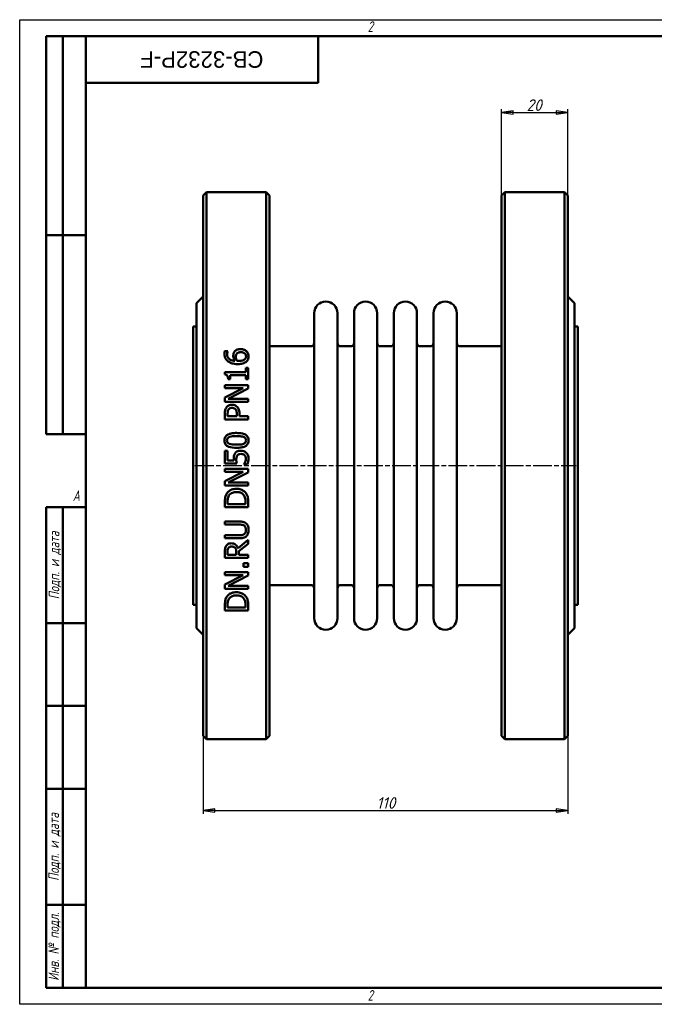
# Model space of a CAD drawing. Header units: millimetres. Extents: x 0 to 420, y 0 to 297.
# Tile 1 of 2: x 0 to 191, y 0 to 297. Entities that reach past the tile are written whole.
import ezdxf
from ezdxf.enums import TextEntityAlignment as Align

# ---------------------------------------------------------------- set-up
doc = ezdxf.new("R2018")
doc.units = ezdxf.units.MM
doc.linetypes.add('CHAIN', pattern=[0.7087, 0.4724, -0.0591, 0.1181, -0.0591])
for name, color, linetype, lineweight in [('Видимый контур (ГОСТ)', 7, 'Continuous', 50), ('Кромка (ГОСТ)', 7, 'Continuous', 50), ('Обозначение (ГОСТ)', 7, 'Continuous', 25), ('Осевая линия (ГОСТ)', 7, 'Continuous', 25), ('Размер (ГОСТ)', 7, 'Continuous', 25), ('Эскизная геометрия (ГОСТ)', 7, 'Continuous', 50)]:
    doc.layers.add(name, color=color, linetype=linetype, lineweight=lineweight)
doc.styles.add('Альтернативный текст (ГОСТ)', font='arial.ttf', dxfattribs={"width": 0.8})
doc.styles.add('Обычный текст (ГОСТ)', font='GOST Common Italic.ttf')
doc.styles.add('Стиль текста110', font='GOST Common Italic.ttf', dxfattribs={"width": 0.8})
doc.styles.add('Стиль текста112', font='GOST Common Italic.ttf', dxfattribs={"width": 0.8})
doc.dimstyles.new('Обычный (ГОСТ)', dxfattribs={"dimtxt": 3.5, "dimasz": 3.5, "dimexe": 1, "dimexo": 0, "dimgap": 0.5, "dimtad": 1, "dimtxsty": 'Обычный текст (ГОСТ)', "dimblk": 'Filled-1', "dimcen": 0.09, "dimdle": 15, "dimclrd": 256, "dimclre": 256, "dimclrt": 256, "dimazin": 2, "dimtfac": 0.714286, "dimtdec": 3, "dimtmove": 0, "dimatfit": 3, "dimfxl": 1, "dimtolj": 1, "dimlwd": 25, "dimlwe": 25, "dimarcsym": 0})

# ---------------------------------------------------------------- blocks, each defined once
blk = doc.blocks.new('Рамки ГОСТ - Рамка')
at = {"layer": 'Кромка (ГОСТ)', "lineweight": 25}
for p, q in [((0, 0), (0, 297)), ((0, 297), (420, 297)), ((420, 0), (0, 0))]:
    blk.add_line(p, q, dxfattribs=at)
at = {"layer": 'Кромка (ГОСТ)'}
for p, q in [((415, 292), (20, 292)), ((20, 292), (20, 5)), ((20, 5), (415, 5))]:
    blk.add_line(p, q, dxfattribs=at)
at = {"layer": 'Кромка (ГОСТ)', "char_height": 3.17, "attachment_point": 1, "style": 'Альтернативный текст (ГОСТ)'}
for s, insert, width in [('\\fGOST Common|b0|i1;{\\H3.1700;2}', (105, 296.5), 5.2328), ('\\fGOST Common|b0|i1;{\\H3.1700;A}', (16, 155), 5.1335), ('\\fGOST Common|b0|i1;{\\H3.1700;2}', (104.99, 4.3), 5.2328)]:
    blk.add_mtext(s, dxfattribs=dict(at, insert=insert, width=width))
blk = doc.blocks.new('ГОСТ - Доп. графы 1')
at = {"layer": 'Эскизная геометрия (ГОСТ)'}
for p, q in [((-12, 0), (-12, 145)), ((-12, 145), (0, 145)), ((-7, 145), (-7, 0)), ((-12, 110), (-7, 110)), ((-7, 110), (0, 110)), ((-12, 85), (-7, 85)), ((-7, 85), (0, 85)), ((-12, 60), (-7, 60)), ((-7, 60), (0, 60)), ((-12, 25), (-7, 25)), ((-7, 25), (0, 25)), ((0, 0), (-12, 0))]:
    blk.add_line(p, q, dxfattribs=at)
at = {"layer": 'Обозначение (ГОСТ)', "char_height": 3.17, "attachment_point": 5, "rotation": 90, "style": 'Альтернативный текст (ГОСТ)'}
for s, insert, width in [('\\fGOST Common|b0|i1;{\\H3.1700;Подп. и дата}', (-9.37, 127.41), 34.7679), ('\\fGOST Common|b0|i1;{\\H3.1700;Подп. и дата}', (-9.5, 42.47), 35.1486), ('\\fGOST Common|b0|i1;{\\H3.1700;Инв. № подл.}', (-9.5, 12.41), 24.9618)]:
    blk.add_mtext(s, dxfattribs=dict(at, insert=insert, width=width))
at = {"layer": 'Обозначение (ГОСТ)', "style": 'Стиль текста112'}
for tag, p in [('Подп._и_дата_2', (-3.53, 127.51)), ('Инв._номер_дубликата', (-3.41, 97.47)), ('Взамен_инв._номера', (-3.46, 72.53)), ('Подп._и_дата_1', (-3.42, 42.35)), ('ИНВЕНТАРНЫЙ_НОМЕР', (-3.33, 12.68))]:
    blk.add_attdef(tag, text='', height=3.17, rotation=90, dxfattribs=at).set_placement(p, align=Align.MIDDLE_CENTER)
blk = doc.blocks.new('ГОСТ - Доп. графы 2')
at = {"layer": 'Эскизная геометрия (ГОСТ)'}
for p, q in [((-12, 0), (-12, 120)), ((-12, 120), (0, 120)), ((-7, 0), (-7, 120)), ((-12, 60), (0, 60)), ((0, 0), (-12, 0))]:
    blk.add_line(p, q, dxfattribs=at)
at = {"layer": 'Обозначение (ГОСТ)', "style": 'Стиль текста112'}
for tag, p in [('Первичная_применяемость', (-3.65, 90.03)), ('Справочный_номер', (-3.55, 30.02))]:
    blk.add_attdef(tag, text='', height=3.17, rotation=90, dxfattribs=at).set_placement(p, align=Align.MIDDLE_CENTER)
blk = doc.blocks.new('ГОСТ - Доп. графы 3')
at = {"layer": 'Эскизная геометрия (ГОСТ)'}
for p, q in [((0, 0), (70, 0)), ((70, 0), (70, -14)), ((70, -14), (0, -14))]:
    blk.add_line(p, q, dxfattribs=at)
at = {"layer": 'Обозначение (ГОСТ)', "style": 'Стиль текста110'}
blk.add_attdef('ОБОЗНАЧЕНИЕ', text='', height=5, rotation=180, dxfattribs=at).set_placement((34.94, -6.97), align=Align.MIDDLE_CENTER)
blk = doc.blocks.new('Filled-1')
at = {"color": 0}
for p, q in [((0, 0), (-1, 0.143)), ((-1, 0.143), (-1, -0.143)), ((-1, 0), (0, 0)), ((-1, -0.143), (0, 0))]:
    blk.add_line(p, q, dxfattribs=at)
at = {"color": 0, "flags": 128}
blk.add_lwpolyline([(-1, -0.143), (0, 0), (-1, 0.143), (-1, -0.143)], dxfattribs=at)
at = {"color": 0}
blk.add_solid([(-1, -0.143), (0, 0), (-1, 0.143), (-1, -0.143)], dxfattribs=at)
blk = doc.blocks.new('*D9')
at = {"layer": 'Defpoints', "color": 0, "linetype": 'Continuous', "transparency": 16777216}
for p in [(55.35, 111.48), (165.35, 80.98), (165.35, 58.48)]:
    blk.add_point(p, dxfattribs=at)
at = {"layer": 'Размер (ГОСТ)', "linetype": 'Continuous', "lineweight": 25, "transparency": 16777216}
for p, q in [((55.35, 111.48), (55.35, 57.48)), ((165.35, 80.98), (165.35, 57.48)), ((58.85, 58.48), (161.85, 58.48))]:
    blk.add_line(p, q, dxfattribs=at)
at = {"layer": 'Размер (ГОСТ)', "linetype": 'Continuous', "lineweight": 25, "transparency": 16777216, "xscale": 3.5, "yscale": 3.5, "zscale": 3.5, "rotation": 180}
blk.add_blockref('Filled-1', (55.35, 58.48), dxfattribs=at)
at = {"layer": 'Размер (ГОСТ)', "linetype": 'Continuous', "lineweight": 25, "transparency": 16777216, "xscale": 3.5, "yscale": 3.5, "zscale": 3.5}
blk.add_blockref('Filled-1', (165.35, 58.48), dxfattribs=at)
at = {"layer": 'Размер (ГОСТ)', "linetype": 'Continuous', "lineweight": 25, "transparency": 16777216, "insert": (107.68, 62.48), "char_height": 3.5, "attachment_point": 1, "style": 'Обычный текст (ГОСТ)'}
blk.add_mtext('\\A1;110', dxfattribs=at)
blk = doc.blocks.new('*D14')
at = {"layer": 'Defpoints', "color": 0, "linetype": 'Continuous', "transparency": 16777216}
for p in [(165.35, 268.98), (145.35, 243.98), (165.35, 243.98)]:
    blk.add_point(p, dxfattribs=at)
at = {"layer": 'Размер (ГОСТ)', "linetype": 'Continuous', "lineweight": 25, "transparency": 16777216}
for p, q in [((145.35, 243.98), (145.35, 269.98)), ((148.85, 268.98), (161.85, 268.98)), ((165.35, 243.98), (165.35, 269.98))]:
    blk.add_line(p, q, dxfattribs=at)
at = {"layer": 'Размер (ГОСТ)', "linetype": 'Continuous', "lineweight": 25, "transparency": 16777216, "xscale": 3.5, "yscale": 3.5, "zscale": 3.5, "rotation": 180}
blk.add_blockref('Filled-1', (145.35, 268.98), dxfattribs=at)
at = {"layer": 'Размер (ГОСТ)', "linetype": 'Continuous', "lineweight": 25, "transparency": 16777216, "xscale": 3.5, "yscale": 3.5, "zscale": 3.5}
blk.add_blockref('Filled-1', (165.35, 268.98), dxfattribs=at)
at = {"layer": 'Размер (ГОСТ)', "linetype": 'Continuous', "lineweight": 25, "transparency": 16777216, "insert": (152.9, 272.98), "char_height": 3.5, "attachment_point": 1, "style": 'Обычный текст (ГОСТ)'}
blk.add_mtext('\\A1;20', dxfattribs=at)

msp = doc.modelspace()

# ---------------------------------------------------------------- linework, layer by layer
at = {"layer": 'Видимый контур (ГОСТ)'}
for p, q in [((55.349, 243.977), (56.349, 244.977)), ((55.349, 243.977), (55.349, 80.977)), ((56.349, 79.977), (56.349, 244.977)), ((74.349, 244.977), (56.349, 244.977)), ((74.349, 244.977), (74.349, 79.977)), ((75.349, 243.977), (74.349, 244.977)), ((75.349, 80.977), (75.349, 243.977)), ((145.349, 243.977), (146.349, 244.977)), ((145.349, 80.977), (145.349, 243.977)), ((164.349, 244.977), (146.349, 244.977)), ((146.349, 244.977), (146.349, 79.977)), ((164.349, 79.977), (164.349, 244.977)), ((165.349, 243.977), (164.349, 244.977)), ((165.349, 243.977), (165.349, 80.977)), ((53.349, 211.477), (55.349, 213.477)), ((53.349, 211.477), (53.349, 113.477)), ((167.349, 211.477), (165.349, 213.477)), ((167.349, 211.477), (167.349, 113.477)), ((88.849, 208.477), (88.849, 116.477)), ((95.849, 208.477), (95.849, 116.477)), ((100.849, 208.477), (100.849, 116.477)), ((107.849, 208.477), (107.849, 116.477)), ((112.849, 208.477), (112.849, 116.477)), ((119.849, 208.477), (119.849, 116.477)), ((124.849, 208.477), (124.849, 116.477)), ((131.849, 208.477), (131.849, 116.477)), ((52.349, 120.477), (52.349, 204.477)), ((52.349, 204.477), (53.349, 204.477)), ((167.349, 204.477), (168.349, 204.477)), ((168.349, 120.477), (168.349, 204.477)), ((61.867, 197.045), (62.769, 197.045)), ((62.769, 197.005), (62.769, 197.045)), ((87.849, 198.477), (75.349, 198.477)), ((99.849, 198.477), (96.849, 198.477)), ((111.849, 198.477), (108.849, 198.477)), ((123.849, 198.477), (120.849, 198.477)), ((145.349, 198.477), (132.849, 198.477)), ((61.878, 190.697), (61.878, 189.971)), ((61.878, 190.697), (68.186, 190.697)), ((68.186, 191.939), (68.186, 190.697)), ((68.186, 191.939), (68.901, 191.939)), ((68.901, 188.525), (68.901, 191.939)), ((63.495, 188.525), (62.854, 188.525)), ((63.495, 188.525), (63.495, 189.795)), ((68.186, 189.795), (63.495, 189.795)), ((68.186, 189.795), (68.186, 188.525)), ((68.901, 188.525), (68.186, 188.525)), ((61.901, 186.755), (68.901, 186.755)), ((61.901, 186.755), (61.901, 185.887)), ((67.443, 185.887), (61.901, 185.887)), ((67.443, 185.887), (61.901, 183.068)), ((62.865, 182.614), (68.901, 185.711)), ((68.901, 185.711), (68.901, 186.755)), ((61.901, 183.068), (61.901, 181.746)), ((68.901, 181.746), (61.901, 181.746)), ((62.865, 182.614), (68.901, 182.614)), ((68.901, 181.746), (68.901, 182.614)), ((61.901, 178.195), (61.901, 176.436)), ((68.901, 176.436), (61.901, 176.436)), ((62.707, 177.367), (62.707, 178.138)), ((62.707, 177.367), (65.498, 177.367)), ((65.498, 178.002), (65.498, 177.367)), ((66.292, 177.367), (66.292, 178.155)), ((66.292, 177.367), (68.901, 177.367)), ((68.901, 176.436), (68.901, 177.367)), ((61.901, 166.929), (61.901, 163.089)), ((61.901, 166.929), (62.724, 166.929)), ((62.724, 163.991), (62.724, 166.929)), ((62.724, 163.991), (64.59, 163.991)), ((65.509, 163.089), (61.901, 163.089)), ((61.901, 161.506), (68.901, 161.506)), ((61.901, 161.506), (61.901, 160.638)), ((67.443, 160.638), (61.901, 160.638)), ((67.443, 160.638), (61.901, 157.819)), ((62.865, 157.365), (68.901, 160.462)), ((67.659, 162.867), (67.659, 162.799)), ((68.652, 162.799), (67.659, 162.799)), ((68.901, 160.462), (68.901, 161.506)), ((61.901, 157.819), (61.901, 156.497)), ((68.901, 156.497), (61.901, 156.497)), ((62.865, 157.365), (68.901, 157.365)), ((68.901, 156.497), (68.901, 157.365)), ((61.901, 151.562), (61.901, 149.968)), ((62.707, 150.898), (62.707, 151.607)), ((68.096, 151.607), (68.096, 150.898)), ((68.901, 149.968), (68.901, 151.579)), ((68.901, 149.968), (61.901, 149.968)), ((62.707, 150.898), (68.096, 150.898)), ((61.901, 145.628), (61.901, 144.698)), ((61.901, 145.628), (66.269, 145.628)), ((66.292, 144.698), (61.901, 144.698)), ((61.901, 141.493), (66.269, 141.493)), ((61.901, 141.493), (61.901, 140.563)), ((66.269, 140.563), (61.901, 140.563)), ((68.901, 140.092), (65.855, 137.602)), ((68.901, 138.884), (68.901, 140.092)), ((66.116, 136.671), (68.901, 138.884)), ((66.116, 135.605), (66.116, 136.671)), ((61.901, 136.478), (61.901, 134.674)), ((68.901, 134.674), (61.901, 134.674)), ((62.707, 135.605), (62.707, 136.529)), ((62.707, 135.605), (65.339, 135.605)), ((65.339, 136.422), (65.339, 135.605)), ((66.116, 135.605), (68.901, 135.605)), ((68.901, 134.674), (68.901, 135.605)), ((67.562, 133.063), (67.562, 131.94)), ((67.562, 133.063), (68.901, 133.063)), ((68.901, 131.94), (67.562, 131.94)), ((68.901, 131.94), (68.901, 133.063)), ((61.901, 130.341), (61.901, 129.473)), ((61.901, 130.341), (68.901, 130.341)), ((67.443, 129.473), (61.901, 126.653)), ((67.443, 129.473), (61.901, 129.473)), ((62.865, 126.2), (68.901, 129.297)), ((68.901, 129.297), (68.901, 130.341)), ((61.901, 126.653), (61.901, 125.332)), ((68.901, 125.332), (61.901, 125.332)), ((62.865, 126.2), (68.901, 126.2)), ((68.901, 125.332), (68.901, 126.2)), ((87.849, 126.477), (75.349, 126.477)), ((99.849, 126.477), (96.849, 126.477)), ((111.849, 126.477), (108.849, 126.477)), ((123.849, 126.477), (120.849, 126.477)), ((145.349, 126.477), (132.849, 126.477)), ((52.349, 120.477), (53.349, 120.477)), ((61.901, 120.397), (61.901, 118.803)), ((68.901, 118.803), (61.901, 118.803)), ((62.707, 119.733), (62.707, 120.442)), ((62.707, 119.733), (68.096, 119.733)), ((68.096, 120.442), (68.096, 119.733)), ((68.901, 118.803), (68.901, 120.414)), ((167.349, 120.477), (168.349, 120.477)), ((53.349, 113.477), (55.349, 111.477)), ((167.349, 113.477), (165.349, 111.477)), ((55.349, 80.977), (56.349, 79.977)), ((75.349, 80.977), (74.349, 79.977)), ((145.349, 80.977), (146.349, 79.977)), ((165.349, 80.977), (164.349, 79.977)), ((74.349, 79.977), (56.349, 79.977)), ((164.349, 79.977), (146.349, 79.977))]:
    msp.add_line(p, q, dxfattribs=at)
for centre, radius, start, end in [((92.349, 208.477), 3.5, 0, 180), ((104.349, 208.477), 3.5, 0, 180), ((116.349, 208.477), 3.5, 0, 180), ((128.349, 208.477), 3.5, 0, 180), ((87.849, 199.477), 1, 270, 0), ((96.849, 199.477), 1, 180, 270), ((99.849, 199.477), 1, 270, 0), ((108.849, 199.477), 1, 180, 270), ((111.849, 199.477), 1, 270, 0), ((120.849, 199.477), 1, 180, 270), ((123.849, 199.477), 1, 270, 0), ((132.849, 199.477), 1, 180, 270), ((87.849, 125.477), 1, 0, 90), ((96.849, 125.477), 1, 90, 180), ((99.849, 125.477), 1, 0, 90), ((108.849, 125.477), 1, 90, 180), ((111.849, 125.477), 1, 0, 90), ((120.849, 125.477), 1, 90, 180), ((123.849, 125.477), 1, 0, 90), ((132.849, 125.477), 1, 90, 180), ((92.349, 116.477), 3.5, 180, 0), ((104.349, 116.477), 3.5, 180, 0), ((116.349, 116.477), 3.5, 180, 0), ((128.349, 116.477), 3.5, 180, 0)]:
    msp.add_arc(centre, radius, start, end, dxfattribs=at)
for points, knots in [([(61.771, 196.251), (61.771, 196.336), (61.773, 196.421), (61.783, 196.585), (61.79, 196.674), (61.815, 196.852), (61.836, 196.951), (61.867, 197.045)], [0, 0, 0, 0, 0.027960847, 0.027960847, 0.053965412, 0.053965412, 0.085034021, 0.085034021, 0.085034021, 0.085034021]), ([(62.899, 193.88), (62.639, 194.065), (62.424, 194.288), (62.131, 194.724), (62.008, 194.949), (61.812, 195.567), (61.771, 195.91), (61.771, 196.251)], [0, 0, 0, 0, 0.09864312, 0.09864312, 0.16669456, 0.16669456, 0.24421899, 0.24421899, 0.24421899, 0.24421899]), ([(62.769, 197.005), (62.727, 196.925), (62.694, 196.826), (62.61, 196.534), (62.582, 196.341), (62.582, 196.126)], [0, 0, 0, 0, 0.0292762, 0.0292762, 0.1001557, 0.1001557, 0.1001557, 0.1001557]), ([(62.582, 196.126), (62.582, 195.863), (62.622, 195.6), (62.812, 195.134), (62.943, 194.94), (63.257, 194.63), (63.469, 194.465), (64.15, 194.185), (64.539, 194.112), (64.919, 194.078)], [0, 0, 0, 0, 0.08649162, 0.08649162, 0.16261061, 0.16261061, 0.2247219, 0.2247219, 0.29003513, 0.29003513, 0.29003513, 0.29003513]), ([(64.431, 195.536), (64.431, 195.667), (64.437, 195.8), (64.461, 195.996), (64.471, 196.062), (64.513, 196.271), (64.552, 196.386), (64.672, 196.64), (64.755, 196.77), (64.845, 196.892)], [0, 0, 0, 0, 0.04303303, 0.04303303, 0.06463435, 0.06463435, 0.11288817, 0.11288817, 0.16760017, 0.16760017, 0.16760017, 0.16760017]), ([(64.845, 196.892), (64.939, 197.017), (65.048, 197.13), (65.339, 197.356), (65.501, 197.433), (65.792, 197.547), (65.964, 197.59), (66.303, 197.641), (66.468, 197.652), (66.632, 197.652)], [0, 0, 0, 0, 0.04995501, 0.04995501, 0.11507053, 0.11507053, 0.19932721, 0.19932721, 0.27682679, 0.27682679, 0.27682679, 0.27682679]), ([(65.452, 196.222), (65.386, 196.138), (65.334, 196.047), (65.224, 195.746), (65.208, 195.502), (65.208, 195.326)], [0, 0, 0, 0, 0.03415089, 0.03415089, 0.10407982, 0.10407982, 0.10407982, 0.10407982]), ([(66.672, 196.699), (66.501, 196.699), (66.325, 196.685), (66.003, 196.614), (65.883, 196.564), (65.653, 196.431), (65.544, 196.335), (65.452, 196.222)], [0, 0, 0, 0, 0.0511748, 0.0511748, 0.09945384, 0.09945384, 0.16249585, 0.16249585, 0.16249585, 0.16249585]), ([(66.632, 197.652), (66.815, 197.652), (66.996, 197.636), (67.542, 197.533), (67.811, 197.403), (68.137, 197.212), (68.271, 197.111), (68.391, 196.994)], [0, 0, 0, 0, 0.05476047, 0.05476047, 0.16721504, 0.16721504, 0.26017436, 0.26017436, 0.26017436, 0.26017436]), ([(68.283, 195.434), (68.283, 195.608), (68.254, 195.78), (68.123, 196.083), (68.033, 196.208), (67.835, 196.393), (67.711, 196.489), (67.383, 196.616), (67.244, 196.649), (66.962, 196.69), (66.816, 196.699), (66.672, 196.699)], [0, 0, 0, 0, 0.05694625, 0.05694625, 0.10698023, 0.10698023, 0.14216706, 0.14216706, 0.16539546, 0.16539546, 0.1889981, 0.1889981, 0.1889981, 0.1889981]), ([(68.391, 196.994), (68.528, 196.861), (68.647, 196.715), (68.81, 196.448), (68.89, 196.297), (69.019, 195.881), (69.049, 195.656), (69.049, 195.428)], [0, 0, 0, 0, 0.06028921, 0.06028921, 0.10059016, 0.10059016, 0.14496015, 0.14496015, 0.14496015, 0.14496015]), ([(65.827, 193.114), (65.488, 193.114), (65.146, 193.133), (64.241, 193.257), (63.858, 193.388), (63.376, 193.582), (63.127, 193.716), (62.899, 193.88)], [0, 0, 0, 0, 0.10163687, 0.10163687, 0.27455853, 0.27455853, 0.48517293, 0.48517293, 0.48517293, 0.48517293]), ([(64.919, 194.078), (64.824, 194.215), (64.74, 194.357), (64.565, 194.719), (64.521, 194.878), (64.453, 195.13), (64.431, 195.333), (64.431, 195.536)], [0, 0, 0, 0, 0.05276686, 0.05276686, 0.12880006, 0.12880006, 0.4102001, 0.4102001, 0.4102001, 0.4102001]), ([(65.208, 195.326), (65.208, 195.204), (65.218, 195.083), (65.262, 194.837), (65.295, 194.718), (65.404, 194.417), (65.491, 194.244), (65.594, 194.078)], [0, 0, 0, 0, 0.03978407, 0.03978407, 0.0813518, 0.0813518, 0.14398896, 0.14398896, 0.14398896, 0.14398896]), ([(65.594, 194.078), (65.66, 194.074), (65.726, 194.071), (65.818, 194.065), (65.898, 194.061), (66.036, 194.061)], [0, 0, 0, 0, 0.01974435, 0.01974435, 0.027712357, 0.027712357, 0.027712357, 0.027712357]), ([(68.413, 193.885), (68.279, 193.757), (68.125, 193.648), (67.72, 193.425), (67.483, 193.343), (67.086, 193.225), (66.83, 193.18), (66.329, 193.125), (66.076, 193.114), (65.827, 193.114)], [0, 0, 0, 0, 0.05804265, 0.05804265, 0.14136982, 0.14136982, 0.27252166, 0.27252166, 0.40093436, 0.40093436, 0.40093436, 0.40093436]), ([(66.036, 194.061), (66.279, 194.061), (66.533, 194.073), (67.216, 194.17), (67.466, 194.288), (67.726, 194.433), (67.811, 194.491), (67.886, 194.56)], [0, 0, 0, 0, 0.07265643, 0.07265643, 0.20698041, 0.20698041, 0.27822505, 0.27822505, 0.27822505, 0.27822505]), ([(67.886, 194.56), (67.976, 194.642), (68.058, 194.732), (68.148, 194.874), (68.202, 194.967), (68.269, 195.216), (68.283, 195.324), (68.283, 195.434)], [0, 0, 0, 0, 0.037950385, 0.037950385, 0.053412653, 0.053412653, 0.064984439, 0.064984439, 0.064984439, 0.064984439]), ([(69.049, 195.428), (69.049, 195.274), (69.036, 195.119), (68.978, 194.818), (68.935, 194.672), (68.824, 194.415), (68.761, 194.303), (68.607, 194.084), (68.516, 193.98), (68.413, 193.885)], [0, 0, 0, 0, 0.05052247, 0.05052247, 0.09995834, 0.09995834, 0.14170447, 0.14170447, 0.18574745, 0.18574745, 0.18574745, 0.18574745]), ([(62.854, 188.525), (62.854, 188.726), (62.842, 188.942), (62.758, 189.391), (62.687, 189.531), (62.583, 189.687), (62.519, 189.75), (62.37, 189.85), (62.289, 189.885), (62.1, 189.944), (61.989, 189.962), (61.878, 189.971)], [0, 0, 0, 0, 0.0637247, 0.0637247, 0.14432295, 0.14432295, 0.22032781, 0.22032781, 0.29152239, 0.29152239, 0.38045171, 0.38045171, 0.38045171, 0.38045171]), ([(61.901, 178.195), (61.901, 178.391), (61.909, 178.592), (61.949, 178.999), (61.981, 179.18), (62.09, 179.585), (62.192, 179.817), (62.338, 180.027)], [0, 0, 0, 0, 0.06009288, 0.06009288, 0.1249823, 0.1249823, 0.22594483, 0.22594483, 0.22594483, 0.22594483]), ([(62.338, 180.027), (62.429, 180.161), (62.535, 180.283), (62.804, 180.521), (62.96, 180.617), (63.243, 180.748), (63.396, 180.794), (63.704, 180.849), (63.858, 180.861), (64.011, 180.861)], [0, 0, 0, 0, 0.04937881, 0.04937881, 0.10898825, 0.10898825, 0.17139174, 0.17139174, 0.23100055, 0.23100055, 0.23100055, 0.23100055]), ([(62.973, 179.386), (62.895, 179.268), (62.838, 179.14), (62.763, 178.879), (62.707, 178.628), (62.707, 178.138)], [0, 0, 0, 0, 0.043067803, 0.043067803, 0.082908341, 0.082908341, 0.082908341, 0.082908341]), ([(64.04, 179.891), (63.858, 179.891), (63.675, 179.868), (63.389, 179.763), (63.283, 179.705), (63.104, 179.557), (63.033, 179.476), (62.973, 179.386)], [0, 0, 0, 0, 0.05441151, 0.05441151, 0.09153968, 0.09153968, 0.12434558, 0.12434558, 0.12434558, 0.12434558]), ([(64.011, 180.861), (64.216, 180.861), (64.418, 180.836), (64.778, 180.741), (64.936, 180.68), (65.262, 180.51), (65.424, 180.392), (65.566, 180.248)], [0, 0, 0, 0, 0.06148903, 0.06148903, 0.11172072, 0.11172072, 0.17376212, 0.17376212, 0.17376212, 0.17376212]), ([(65.078, 179.494), (65.002, 179.569), (64.919, 179.637), (64.713, 179.766), (64.594, 179.814), (64.324, 179.878), (64.181, 179.891), (64.04, 179.891)], [0, 0, 0, 0, 0.03237996, 0.03237996, 0.07336722, 0.07336722, 0.11548108, 0.11548108, 0.11548108, 0.11548108]), ([(65.498, 178.002), (65.498, 178.177), (65.491, 178.36), (65.459, 178.667), (65.435, 178.836), (65.355, 179.086), (65.316, 179.177), (65.213, 179.347), (65.151, 179.424), (65.078, 179.494)], [0, 0, 0, 0, 0.05353837, 0.05353837, 0.09434228, 0.09434228, 0.11891898, 0.11891898, 0.14372102, 0.14372102, 0.14372102, 0.14372102]), ([(65.566, 180.248), (65.737, 180.074), (65.878, 179.879), (66.124, 179.4), (66.183, 179.168), (66.272, 178.738), (66.292, 178.441), (66.292, 178.155)], [0, 0, 0, 0, 0.07414991, 0.07414991, 0.16427595, 0.16427595, 0.33218062, 0.33218062, 0.33218062, 0.33218062]), ([(61.759, 170.1), (61.759, 170.38), (61.8, 170.66), (61.987, 171.132), (62.109, 171.32), (62.411, 171.628), (62.61, 171.782), (63.275, 172.091), (63.694, 172.191), (64.523, 172.312), (64.97, 172.335), (65.401, 172.335)], [0, 0, 0, 0, 0.08442218, 0.08442218, 0.15313212, 0.15313212, 0.21413341, 0.21413341, 0.29005647, 0.29005647, 0.37058758, 0.37058758, 0.37058758, 0.37058758]), ([(65.401, 172.335), (65.98, 172.335), (66.613, 172.296), (67.418, 172.113), (67.66, 172.039), (68.096, 171.841), (68.348, 171.695), (68.711, 171.307), (68.825, 171.126), (69.008, 170.661), (69.049, 170.381), (69.049, 170.1)], [0, 0, 0, 0, 0.17353036, 0.17353036, 0.24711116, 0.24711116, 0.31684792, 0.31684792, 0.36532794, 0.36532794, 0.42788191, 0.42788191, 0.42788191, 0.42788191]), ([(65.407, 167.859), (64.53, 167.859), (63.713, 167.947), (62.828, 168.285), (62.557, 168.426), (62.168, 168.793), (62.042, 168.966), (61.879, 169.311), (61.831, 169.467), (61.772, 169.783), (61.759, 169.942), (61.759, 170.1)], [0, 0, 0, 0, 0.26300665, 0.26300665, 0.37166015, 0.37166015, 0.44649069, 0.44649069, 0.50276957, 0.50276957, 0.55715709, 0.55715709, 0.55715709, 0.55715709]), ([(63.263, 171.127), (63.104, 171.064), (62.953, 170.978), (62.712, 170.748), (62.654, 170.64), (62.593, 170.501), (62.572, 170.426), (62.543, 170.267), (62.536, 170.183), (62.536, 170.1)], [0, 0, 0, 0, 0.05120487, 0.05120487, 0.10033343, 0.10033343, 0.15198253, 0.15198253, 0.20733504, 0.20733504, 0.20733504, 0.20733504]), ([(62.536, 170.1), (62.536, 169.943), (62.559, 169.785), (62.652, 169.558), (62.71, 169.451), (62.879, 169.282), (62.945, 169.231), (63.098, 169.134), (63.185, 169.092), (63.274, 169.056)], [0, 0, 0, 0, 0.04720121, 0.04720121, 0.07406165, 0.07406165, 0.08880124, 0.08880124, 0.10551845, 0.10551845, 0.10551845, 0.10551845]), ([(65.401, 171.382), (64.997, 171.382), (64.558, 171.369), (63.975, 171.307), (63.6, 171.261), (63.263, 171.127)], [0, 0, 0, 0, 0.12126519, 0.12126519, 0.17536875, 0.17536875, 0.17536875, 0.17536875]), ([(67.534, 171.132), (67.305, 171.222), (67.042, 171.276), (66.521, 171.345), (66.074, 171.382), (65.401, 171.382)], [0, 0, 0, 0, 0.07385959, 0.07385959, 0.1581913, 0.1581913, 0.1581913, 0.1581913]), ([(69.049, 170.1), (69.049, 169.824), (69.01, 169.547), (68.83, 169.077), (68.711, 168.888), (68.396, 168.556), (68.193, 168.409), (67.591, 168.122), (67.209, 168.024), (66.375, 167.886), (65.878, 167.859), (65.407, 167.859)], [0, 0, 0, 0, 0.08324715, 0.08324715, 0.15153527, 0.15153527, 0.22073147, 0.22073147, 0.30904989, 0.30904989, 0.42075697, 0.42075697, 0.42075697, 0.42075697]), ([(67.517, 169.051), (67.679, 169.111), (67.833, 169.196), (68.089, 169.432), (68.148, 169.545), (68.21, 169.68), (68.234, 169.759), (68.265, 169.926), (68.271, 170.013), (68.271, 170.1)], [0, 0, 0, 0, 0.05203887, 0.05203887, 0.10457261, 0.10457261, 0.17097159, 0.17097159, 0.24089339, 0.24089339, 0.24089339, 0.24089339]), ([(68.271, 170.1), (68.271, 170.256), (68.249, 170.413), (68.153, 170.642), (68.094, 170.748), (67.927, 170.913), (67.861, 170.963), (67.709, 171.057), (67.623, 171.098), (67.534, 171.132)], [0, 0, 0, 0, 0.04713589, 0.04713589, 0.07475856, 0.07475856, 0.09008054, 0.09008054, 0.10750087, 0.10750087, 0.10750087, 0.10750087]), ([(63.274, 169.056), (63.522, 168.958), (63.808, 168.904), (64.256, 168.853), (64.694, 168.812), (65.407, 168.812)], [0, 0, 0, 0, 0.08003369, 0.08003369, 0.13577331, 0.13577331, 0.13577331, 0.13577331]), ([(64.987, 166.248), (65.128, 166.435), (65.299, 166.588), (65.682, 166.811), (65.848, 166.866), (66.216, 166.951), (66.452, 166.969), (66.677, 166.969)], [0, 0, 0, 0, 0.07018851, 0.07018851, 0.1331557, 0.1331557, 0.22690547, 0.22690547, 0.22690547, 0.22690547]), ([(65.407, 168.812), (65.796, 168.812), (66.246, 168.822), (66.793, 168.872), (67.148, 168.91), (67.517, 169.051)], [0, 0, 0, 0, 0.11674553, 0.11674553, 0.16376825, 0.16376825, 0.16376825, 0.16376825]), ([(66.677, 166.969), (66.996, 166.969), (67.308, 166.92), (67.83, 166.726), (68.105, 166.589), (68.362, 166.35)], [0, 0, 0, 0, 0.09551904, 0.09551904, 0.16715121, 0.16715121, 0.16715121, 0.16715121]), ([(68.362, 166.35), (68.548, 166.178), (68.694, 165.974), (68.837, 165.68), (68.876, 165.594), (69.008, 165.218), (69.049, 164.926), (69.049, 164.632)], [0, 0, 0, 0, 0.07613045, 0.07613045, 0.09816506, 0.09816506, 0.16036362, 0.16036362, 0.16036362, 0.16036362]), ([(64.55, 164.626), (64.55, 164.894), (64.567, 165.185), (64.643, 165.571), (64.679, 165.705), (64.814, 165.999), (64.895, 166.128), (64.987, 166.248)], [0, 0, 0, 0, 0.0805732, 0.0805732, 0.11786362, 0.11786362, 0.15104861, 0.15104861, 0.15104861, 0.15104861]), ([(64.59, 163.991), (64.575, 164.1), (64.565, 164.21), (64.557, 164.367), (64.55, 164.49), (64.55, 164.626)], [0, 0, 0, 0, 0.033203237, 0.033203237, 0.047067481, 0.047067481, 0.047067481, 0.047067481]), ([(65.662, 165.619), (65.573, 165.518), (65.507, 165.402), (65.373, 165.047), (65.339, 164.755), (65.339, 164.473)], [0, 0, 0, 0, 0.04038618, 0.04038618, 0.11379845, 0.11379845, 0.11379845, 0.11379845]), ([(65.339, 164.473), (65.339, 164.234), (65.356, 163.996), (65.407, 163.642), (65.456, 163.332), (65.509, 163.089)], [0, 0, 0, 0, 0.07168381, 0.07168381, 0.10725722, 0.10725722, 0.10725722, 0.10725722]), ([(66.672, 166.016), (66.458, 166.016), (66.245, 165.991), (66.02, 165.898), (65.936, 165.859), (65.776, 165.741), (65.716, 165.684), (65.662, 165.619)], [0, 0, 0, 0, 0.06417701, 0.06417701, 0.082022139, 0.082022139, 0.095158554, 0.095158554, 0.095158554, 0.095158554]), ([(67.812, 165.658), (67.674, 165.774), (67.518, 165.858), (67.226, 165.959), (67.013, 166.016), (66.672, 166.016)], [0, 0, 0, 0, 0.053912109, 0.053912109, 0.092911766, 0.092911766, 0.092911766, 0.092911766]), ([(67.659, 162.867), (67.721, 162.951), (67.785, 163.067), (67.882, 163.259), (67.952, 163.403), (68.033, 163.622)], [0, 0, 0, 0, 0.031312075, 0.031312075, 0.054971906, 0.054971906, 0.054971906, 0.054971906]), ([(68.237, 164.649), (68.237, 164.828), (68.207, 165.002), (68.122, 165.236), (68.083, 165.33), (67.955, 165.518), (67.888, 165.592), (67.812, 165.658)], [0, 0, 0, 0, 0.053859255, 0.053859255, 0.074688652, 0.074688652, 0.091390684, 0.091390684, 0.091390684, 0.091390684]), ([(68.033, 163.622), (68.089, 163.784), (68.142, 163.954), (68.199, 164.195), (68.237, 164.367), (68.237, 164.649)], [0, 0, 0, 0, 0.05139179, 0.05139179, 0.074238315, 0.074238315, 0.074238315, 0.074238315]), ([(69.049, 164.632), (69.049, 164.339), (69.02, 164.049), (68.918, 163.537), (68.827, 163.155), (68.652, 162.799)], [0, 0, 0, 0, 0.08789622, 0.08789622, 0.1564303, 0.1564303, 0.1564303, 0.1564303]), ([(62.457, 154.069), (62.616, 154.309), (62.805, 154.523), (63.195, 154.852), (63.492, 155.074), (64.159, 155.328), (64.397, 155.389), (64.893, 155.47), (65.15, 155.487), (65.407, 155.487)], [0, 0, 0, 0, 0.08671095, 0.08671095, 0.15315721, 0.15315721, 0.18795774, 0.18795774, 0.22434013, 0.22434013, 0.22434013, 0.22434013]), ([(65.395, 154.517), (64.995, 154.517), (64.584, 154.468), (63.986, 154.247), (63.779, 154.136), (63.406, 153.839), (63.251, 153.66), (63.126, 153.456)], [0, 0, 0, 0, 0.12026544, 0.12026544, 0.19115123, 0.19115123, 0.26304003, 0.26304003, 0.26304003, 0.26304003]), ([(67.63, 153.542), (67.514, 153.715), (67.374, 153.868), (66.926, 154.225), (66.633, 154.333), (66.102, 154.484), (65.742, 154.517), (65.395, 154.517)], [0, 0, 0, 0, 0.06298453, 0.06298453, 0.17216129, 0.17216129, 0.35603394, 0.35603394, 0.35603394, 0.35603394]), ([(65.407, 155.487), (65.85, 155.487), (66.286, 155.425), (67.105, 155.143), (67.405, 154.96), (67.895, 154.608), (68.142, 154.356), (68.34, 154.058)], [0, 0, 0, 0, 0.13288292, 0.13288292, 0.25984956, 0.25984956, 0.44566851, 0.44566851, 0.44566851, 0.44566851]), ([(61.901, 151.562), (61.901, 151.865), (61.912, 152.186), (61.978, 152.832), (62.029, 153.052), (62.169, 153.526), (62.289, 153.813), (62.457, 154.069)], [0, 0, 0, 0, 0.09174614, 0.09174614, 0.19589345, 0.19589345, 0.36394623, 0.36394623, 0.36394623, 0.36394623]), ([(63.126, 153.456), (63.012, 153.262), (62.921, 153.057), (62.784, 152.61), (62.707, 152.25), (62.707, 151.607)], [0, 0, 0, 0, 0.06804646, 0.06804646, 0.14105682, 0.14105682, 0.14105682, 0.14105682]), ([(68.096, 151.607), (68.096, 151.812), (68.087, 152.019), (68.052, 152.376), (68.024, 152.612), (67.889, 153.097), (67.78, 153.329), (67.63, 153.542)], [0, 0, 0, 0, 0.061872, 0.061872, 0.10824389, 0.10824389, 0.15761771, 0.15761771, 0.15761771, 0.15761771]), ([(68.34, 154.058), (68.499, 153.804), (68.63, 153.533), (68.786, 153.026), (68.901, 152.564), (68.901, 151.579)], [0, 0, 0, 0, 0.09038772, 0.09038772, 0.16002286, 0.16002286, 0.16002286, 0.16002286]), ([(66.269, 145.628), (66.624, 145.628), (66.999, 145.602), (67.581, 145.473), (67.76, 145.407), (68.101, 145.228), (68.261, 145.106), (68.402, 144.959)], [0, 0, 0, 0, 0.10664684, 0.10664684, 0.17892946, 0.17892946, 0.26133363, 0.26133363, 0.26133363, 0.26133363]), ([(67.681, 144.397), (67.578, 144.466), (67.468, 144.521), (67.241, 144.604), (67.113, 144.637), (66.72, 144.689), (66.5, 144.698), (66.292, 144.698)], [0, 0, 0, 0, 0.03750588, 0.03750588, 0.07258912, 0.07258912, 0.11144582, 0.11144582, 0.11144582, 0.11144582]), ([(68.254, 143.093), (68.254, 143.235), (68.243, 143.379), (68.184, 143.683), (68.136, 143.819), (68.038, 144.023), (67.984, 144.109), (67.849, 144.268), (67.771, 144.338), (67.681, 144.397)], [0, 0, 0, 0, 0.04403994, 0.04403994, 0.09562713, 0.09562713, 0.13764278, 0.13764278, 0.1812334, 0.1812334, 0.1812334, 0.1812334]), ([(67.681, 141.794), (67.807, 141.876), (67.911, 141.978), (68.068, 142.205), (68.139, 142.341), (68.237, 142.71), (68.254, 142.904), (68.254, 143.093)], [0, 0, 0, 0, 0.04539739, 0.04539739, 0.08461938, 0.08461938, 0.12322647, 0.12322647, 0.12322647, 0.12322647]), ([(68.402, 144.959), (68.564, 144.794), (68.697, 144.608), (68.898, 144.195), (68.954, 143.996), (69.033, 143.576), (69.049, 143.33), (69.049, 143.093)], [0, 0, 0, 0, 0.07039936, 0.07039936, 0.14046262, 0.14046262, 0.22889869, 0.22889869, 0.22889869, 0.22889869]), ([(69.049, 143.093), (69.049, 142.895), (69.036, 142.695), (68.973, 142.287), (68.924, 142.11), (68.814, 141.821), (68.751, 141.694), (68.596, 141.449), (68.506, 141.336), (68.402, 141.232)], [0, 0, 0, 0, 0.06100863, 0.06100863, 0.12762438, 0.12762438, 0.18482673, 0.18482673, 0.24307139, 0.24307139, 0.24307139, 0.24307139]), ([(66.269, 141.493), (66.528, 141.493), (66.821, 141.506), (67.134, 141.564), (67.245, 141.587), (67.484, 141.679), (67.586, 141.731), (67.681, 141.794)], [0, 0, 0, 0, 0.07766551, 0.07766551, 0.09523604, 0.09523604, 0.10954503, 0.10954503, 0.10954503, 0.10954503]), ([(68.402, 141.232), (68.277, 141.105), (68.137, 140.996), (67.777, 140.788), (67.584, 140.725), (67.24, 140.638), (67.05, 140.608), (66.667, 140.57), (66.466, 140.563), (66.269, 140.563)], [0, 0, 0, 0, 0.05447767, 0.05447767, 0.1256639, 0.1256639, 0.20610519, 0.20610519, 0.29034559, 0.29034559, 0.29034559, 0.29034559]), ([(61.901, 136.478), (61.901, 136.668), (61.906, 136.863), (61.932, 137.246), (61.953, 137.419), (62.026, 137.799), (62.126, 138.038), (62.27, 138.26)], [0, 0, 0, 0, 0.05980505, 0.05980505, 0.12097126, 0.12097126, 0.24721174, 0.24721174, 0.24721174, 0.24721174]), ([(62.27, 138.26), (62.35, 138.384), (62.444, 138.498), (62.714, 138.751), (62.862, 138.833), (63.059, 138.936), (63.206, 138.984), (63.503, 139.042), (63.653, 139.054), (63.801, 139.054)], [0, 0, 0, 0, 0.04579941, 0.04579941, 0.11339014, 0.11339014, 0.26363387, 0.26363387, 0.40786066, 0.40786066, 0.40786066, 0.40786066]), ([(62.945, 137.641), (62.876, 137.537), (62.827, 137.424), (62.757, 137.188), (62.707, 136.961), (62.707, 136.529)], [0, 0, 0, 0, 0.03864747, 0.03864747, 0.077365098, 0.077365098, 0.077365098, 0.077365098]), ([(63.875, 138.084), (63.729, 138.084), (63.584, 138.065), (63.314, 137.976), (63.226, 137.92), (63.084, 137.817), (63.008, 137.734), (62.945, 137.641)], [0, 0, 0, 0, 0.04372244, 0.04372244, 0.08584766, 0.08584766, 0.16317471, 0.16317471, 0.16317471, 0.16317471]), ([(63.801, 139.054), (64.04, 139.054), (64.277, 139.025), (64.801, 138.866), (65.007, 138.729), (65.322, 138.473), (65.467, 138.311), (65.699, 137.963), (65.786, 137.786), (65.855, 137.602)], [0, 0, 0, 0, 0.07145891, 0.07145891, 0.16492062, 0.16492062, 0.27735601, 0.27735601, 0.3796541, 0.3796541, 0.3796541, 0.3796541]), ([(64.976, 137.687), (64.907, 137.759), (64.831, 137.822), (64.636, 137.943), (64.519, 137.99), (64.227, 138.067), (64.049, 138.084), (63.875, 138.084)], [0, 0, 0, 0, 0.03063253, 0.03063253, 0.06957797, 0.06957797, 0.1221499, 0.1221499, 0.1221499, 0.1221499]), ([(65.339, 136.422), (65.339, 136.552), (65.333, 136.685), (65.304, 136.968), (65.28, 137.103), (65.232, 137.285), (65.198, 137.372), (65.104, 137.539), (65.045, 137.617), (64.976, 137.687)], [0, 0, 0, 0, 0.04136932, 0.04136932, 0.08989468, 0.08989468, 0.13810348, 0.13810348, 0.18778686, 0.18778686, 0.18778686, 0.18778686]), ([(61.901, 120.397), (61.901, 120.684), (61.91, 120.989), (61.974, 121.656), (62.028, 121.871), (62.147, 122.305), (62.272, 122.622), (62.457, 122.904)], [0, 0, 0, 0, 0.10042183, 0.10042183, 0.23181566, 0.23181566, 0.5729937, 0.5729937, 0.5729937, 0.5729937]), ([(62.457, 122.904), (62.596, 123.113), (62.76, 123.306), (63.22, 123.721), (63.48, 123.869), (63.946, 124.099), (64.249, 124.193), (64.842, 124.301), (65.125, 124.322), (65.407, 124.322)], [0, 0, 0, 0, 0.08265522, 0.08265522, 0.197441, 0.197441, 0.37488124, 0.37488124, 0.52940823, 0.52940823, 0.52940823, 0.52940823]), ([(63.126, 122.291), (63.029, 122.127), (62.95, 121.957), (62.792, 121.502), (62.707, 121.115), (62.707, 120.442)], [0, 0, 0, 0, 0.06349748, 0.06349748, 0.16393658, 0.16393658, 0.16393658, 0.16393658]), ([(65.395, 123.352), (65.14, 123.352), (64.883, 123.332), (64.327, 123.221), (64.039, 123.117), (63.637, 122.866), (63.507, 122.759), (63.289, 122.53), (63.202, 122.414), (63.126, 122.291)], [0, 0, 0, 0, 0.07660026, 0.07660026, 0.17085516, 0.17085516, 0.22505341, 0.22505341, 0.2730438, 0.2730438, 0.2730438, 0.2730438]), ([(67.63, 122.376), (67.528, 122.528), (67.406, 122.668), (67.074, 122.951), (66.884, 123.054), (66.514, 123.212), (66.288, 123.27), (65.841, 123.339), (65.617, 123.352), (65.395, 123.352)], [0, 0, 0, 0, 0.06060251, 0.06060251, 0.13888015, 0.13888015, 0.24174252, 0.24174252, 0.33936902, 0.33936902, 0.33936902, 0.33936902]), ([(65.407, 124.322), (65.688, 124.322), (65.968, 124.297), (66.675, 124.153), (67.04, 124), (67.566, 123.69), (67.765, 123.541), (68.094, 123.224), (68.226, 123.064), (68.34, 122.892)], [0, 0, 0, 0, 0.08451584, 0.08451584, 0.21736791, 0.21736791, 0.3112361, 0.3112361, 0.39229668, 0.39229668, 0.39229668, 0.39229668]), ([(68.096, 120.442), (68.096, 120.639), (68.088, 120.84), (68.045, 121.296), (68.009, 121.471), (67.924, 121.849), (67.808, 122.123), (67.63, 122.376)], [0, 0, 0, 0, 0.0687309, 0.0687309, 0.15875209, 0.15875209, 0.45185638, 0.45185638, 0.45185638, 0.45185638]), ([(68.34, 122.892), (68.475, 122.677), (68.588, 122.452), (68.769, 121.951), (68.901, 121.467), (68.901, 120.414)], [0, 0, 0, 0, 0.08427075, 0.08427075, 0.18049588, 0.18049588, 0.18049588, 0.18049588])]:
    msp.add_open_spline(points, degree=3, knots=knots, dxfattribs=at)
at = {"layer": 'Осевая линия (ГОСТ)', "linetype": 'CHAIN', "ltscale": 11.993792}
msp.add_line((52.849, 162.477), (167.849, 162.477), dxfattribs=at)

# ---------------------------------------------------------------- block references
for name, p in [('Рамки ГОСТ - Рамка', (0, 0)), ('ГОСТ - Доп. графы 2', (20, 172)), ('ГОСТ - Доп. графы 1', (20, 5))]:
    msp.add_blockref(name, p)
ref = msp.add_blockref('ГОСТ - Доп. графы 3', (20, 292))
lines = msp.add_mtext('CB-3232P-F', dxfattribs={"layer": 'Обозначение (ГОСТ)', "insert": (54.942, 285.032), "char_height": 5, "width": 70.12484, "attachment_point": 5, "rotation": 180, "style": 'Стиль текста110'})
ref.add_attrib('ОБОЗНАЧЕНИЕ', '', (54.942, 285.032)).embed_mtext(lines)

# ---------------------------------------------------------------- dimensions: what is measured, and where the dimension line sits
at = {"layer": 'Размер (ГОСТ)', "linetype": 'Continuous', "lineweight": 25}
for base, p1, p2, picture, middle in [((165.349, 268.977), (145.349, 243.977), (165.349, 243.977), '*D14', (155.349, 268.977)), ((165.349, 58.477), (55.349, 111.477), (165.349, 80.977), '*D9', (110.349, 58.477))]:
    dim = msp.add_linear_dim(base=base, p1=p1, p2=p2, angle=180, dimstyle='Обычный (ГОСТ)', override={"dimgap": 0.5, "dimdec": 2, "dimtol": 0, "dimlim": 0, "dimtp": 0, "dimtm": 0, "dimtdec": 3, "dimtofl": 0, "dimatfit": 1}, dxfattribs=at)
    dim.commit()
    dim.dimension.update_dxf_attribs({"geometry": picture, "text_midpoint": middle, "dimtype": 160})

doc.saveas('drawing.dxf')
